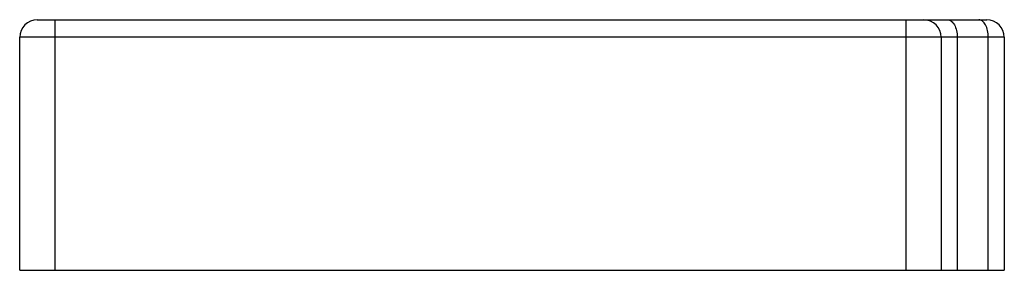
# Model space of a CAD drawing. Header units: millimetres. Extents: x 41 to 322, y 215 to 286.
import ezdxf

# ---------------------------------------------------------------- set-up
doc = ezdxf.new("R2010")
doc.units = ezdxf.units.MM
doc.header["$LTSCALE"] = 32.557117
doc.layers.get('0').update_dxf_attribs({"linetype": 'CONTINUOUS'})

msp = doc.modelspace()

# ---------------------------------------------------------------- linework, layer by layer
at = {"color": 7, "linetype": 'CONTINUOUS'}
for p, q in [((46.17, 285.99), (316.77, 285.99)), ((51.17, 285.99), (51.17, 214.69)), ((293.77, 214.69), (293.77, 285.99)), ((41.17, 214.69), (41.17, 280.99)), ((321.77, 280.99), (41.17, 280.99)), ((303.77, 280.99), (303.77, 214.69)), ((308.34, 280.99), (308.34, 214.69)), ((317.19, 214.69), (317.19, 280.99)), ((321.77, 280.99), (321.77, 214.69)), ((41.17, 214.69), (321.77, 214.69))]:
    msp.add_line(p, q, dxfattribs=at)
for centre, start, end in [((46.17, 280.99), 90, 180), ((298.77, 280.99), 0, 90), ((316.77, 280.99), 0, 90)]:
    msp.add_arc(centre, 5, start, end, dxfattribs=at)
for points, knots in [([(305.63, 285.99), (305.8, 285.99), (306.18, 285.92), (306.7, 285.62), (307.17, 285.14), (307.74, 284.26), (308.21, 282.85), (308.34, 281.63), (308.34, 280.99)], [0, 0, 0, 0, 0.087064, 0.181579, 0.288199, 0.408933, 0.688303, 1, 1, 1, 1]), ([(317.19, 280.99), (317.19, 281.63), (317.07, 282.85), (316.59, 284.26), (316.02, 285.14), (315.56, 285.61), (315.04, 285.92), (314.66, 285.99), (314.48, 285.99)], [0, 0, 0, 0, 0.311675, 0.590989, 0.711725, 0.818369, 0.91292, 1, 1, 1, 1])]:
    msp.add_open_spline(points, degree=3, knots=knots, dxfattribs=at)

doc.saveas('drawing.dxf')
